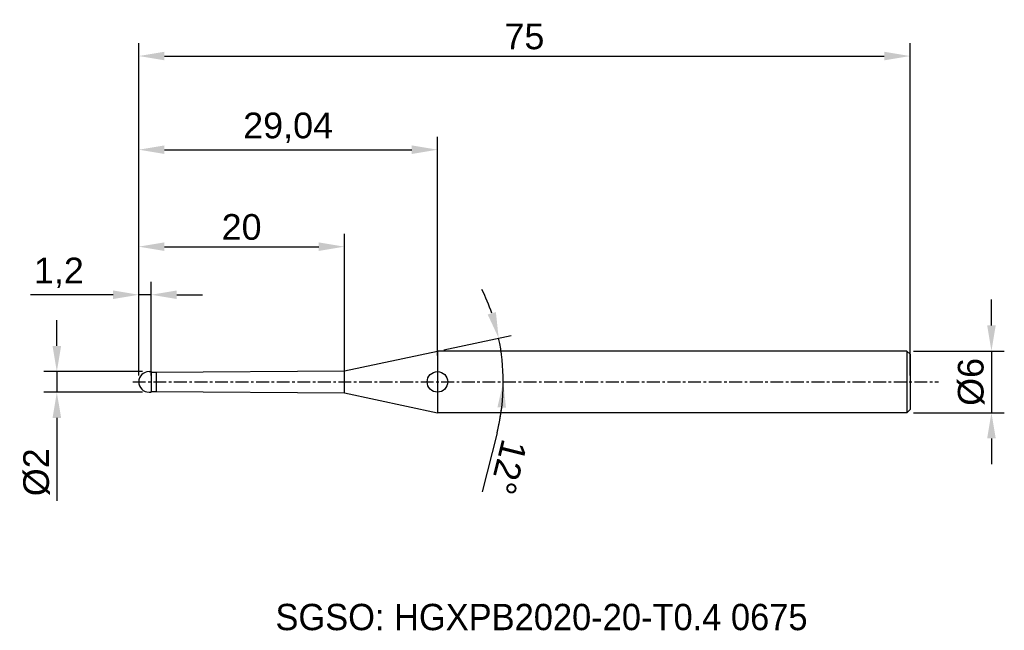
# Model space of a CAD drawing. Header units: millimetres. Extents: x 7882.3 to 7978.1, y 6079.1 to 6138.5.
import ezdxf
from ezdxf.enums import TextEntityAlignment as Align

# ---------------------------------------------------------------- set-up
doc = ezdxf.new("R2010")
doc.units = ezdxf.units.MM
doc.linetypes.add('CENTER', pattern=[2, 1.25, -0.25, 0.25, -0.25])
for name, color, linetype, lineweight in [('1', 4, 'Continuous', 25), ('SK1', 4, 'Continuous', 25), ('SK4', 2, 'Continuous', 25), ('SK6', 5, 'Continuous', 25)]:
    doc.layers.add(name, color=color, linetype=linetype, lineweight=lineweight)
doc.styles.add('MS PGothic', font='txt')
doc.styles.get("Standard").update_dxf_attribs({"font": 'arial.ttf'})
doc.dimstyles.new('ISO-25', dxfattribs={"dimtxt": 2.5, "dimasz": 2.5, "dimexe": 1.25, "dimexo": 0.625, "dimtad": 1, "dimtxsty": 'Standard', "dimcen": 2.5, "dimadec": 0, "dimazin": 0, "dimtfac": 1, "dimtmove": 0, "dimatfit": 3, "dimfxl": 1, "dimarcsym": 0})

# ---------------------------------------------------------------- blocks, each defined once
blk = doc.blocks.new('*D27')
at = {"color": 0, "linetype": 'ByBlock', "lineweight": -2, "transparency": 16777216}
for p, q in [((7976.829, 6108.788), (7976.829, 6111.288)), ((7969.237, 6106.288), (7978.079, 6106.288)), ((7976.829, 6106.288), (7976.829, 6100.288)), ((7969.237, 6100.288), (7978.079, 6100.288)), ((7976.829, 6097.788), (7976.829, 6095.288))]:
    blk.add_line(p, q, dxfattribs=at)
at = {"color": 0, "linetype": 'ByBlock', "transparency": 16777216}
for points in [[(7976.412, 6108.788), (7977.246, 6108.788), (7976.829, 6106.288)], [(7976.412, 6097.788), (7977.246, 6097.788), (7976.829, 6100.288)]]:
    blk.add_solid(points, dxfattribs=at)
at = {"layer": 'Defpoints', "color": 0, "linetype": 'ByBlock', "transparency": 16777216}
for p in [(7968.612, 6106.288), (7968.612, 6100.288), (7976.829, 6100.288)]:
    blk.add_point(p, dxfattribs=at)
at = {"color": 0, "linetype": 'ByBlock', "transparency": 16777216, "insert": (7974.858, 6103.288), "char_height": 2.5, "attachment_point": 5, "rotation": 90}
blk.add_mtext('{\\fArial|b0|i0|c134|p34;%%C}6', dxfattribs=at)
blk = doc.blocks.new('*D28')
at = {"color": 0, "linetype": 'ByBlock', "lineweight": -2, "transparency": 16777216}
for p, q in [((7885.943, 6106.788), (7885.943, 6109.288)), ((7894.287, 6104.288), (7884.693, 6104.288)), ((7885.943, 6104.288), (7885.943, 6102.288)), ((7894.287, 6102.288), (7884.693, 6102.288)), ((7885.943, 6099.788), (7885.943, 6091.705))]:
    blk.add_line(p, q, dxfattribs=at)
at = {"color": 0, "linetype": 'ByBlock', "transparency": 16777216}
for points in [[(7885.527, 6106.788), (7886.36, 6106.788), (7885.943, 6104.288)], [(7885.527, 6099.788), (7886.36, 6099.788), (7885.943, 6102.288)]]:
    blk.add_solid(points, dxfattribs=at)
at = {"layer": 'Defpoints', "color": 0, "linetype": 'ByBlock', "transparency": 16777216}
for p in [(7894.912, 6104.288), (7885.943, 6102.288), (7894.912, 6102.288)]:
    blk.add_point(p, dxfattribs=at)
at = {"color": 0, "linetype": 'ByBlock', "transparency": 16777216, "insert": (7883.972, 6094.497), "char_height": 2.5, "attachment_point": 5, "rotation": 90}
blk.add_mtext('{\\fArial|b0|i0|c134|p34;%%C}2', dxfattribs=at)
blk = doc.blocks.new('*D29')
at = {"color": 0, "linetype": 'ByBlock', "lineweight": -2, "transparency": 16777216}
for p, q in [((7893.912, 6103.913), (7893.912, 6113.014)), ((7895.112, 6103.913), (7895.112, 6113.014)), ((7891.412, 6111.764), (7883.371, 6111.764)), ((7895.112, 6111.764), (7893.912, 6111.764)), ((7897.612, 6111.764), (7900.112, 6111.764))]:
    blk.add_line(p, q, dxfattribs=at)
at = {"color": 0, "linetype": 'ByBlock', "transparency": 16777216}
for points in [[(7891.412, 6112.181), (7891.412, 6111.348), (7893.912, 6111.764)], [(7897.612, 6112.181), (7897.612, 6111.348), (7895.112, 6111.764)]]:
    blk.add_solid(points, dxfattribs=at)
at = {"layer": 'Defpoints', "color": 0, "linetype": 'ByBlock', "transparency": 16777216}
for p in [(7895.112, 6111.764), (7893.912, 6103.288), (7895.112, 6103.288)]:
    blk.add_point(p, dxfattribs=at)
at = {"color": 0, "linetype": 'ByBlock', "transparency": 16777216, "insert": (7886.141, 6113.892), "char_height": 2.5, "attachment_point": 5}
blk.add_mtext('1,2', dxfattribs=at)
blk = doc.blocks.new('*D31')
at = {"color": 0, "linetype": 'ByBlock', "lineweight": -2, "transparency": 16777216}
for p, q in [((7893.912, 6103.913), (7893.912, 6127.125)), ((7922.955, 6105.872), (7922.955, 6127.125)), ((7896.412, 6125.875), (7920.455, 6125.875))]:
    blk.add_line(p, q, dxfattribs=at)
at = {"color": 0, "linetype": 'ByBlock', "transparency": 16777216}
for points in [[(7896.412, 6126.291), (7896.412, 6125.458), (7893.912, 6125.875)], [(7920.455, 6126.291), (7920.455, 6125.458), (7922.955, 6125.875)]]:
    blk.add_solid(points, dxfattribs=at)
at = {"layer": 'Defpoints', "color": 0, "linetype": 'ByBlock', "transparency": 16777216}
for p in [(7922.955, 6125.875), (7922.955, 6105.247), (7893.912, 6103.288)]:
    blk.add_point(p, dxfattribs=at)
at = {"color": 0, "linetype": 'ByBlock', "transparency": 16777216, "insert": (7908.433, 6128.002), "char_height": 2.5, "attachment_point": 5}
blk.add_mtext('29,04', dxfattribs=at)
blk = doc.blocks.new('*D32')
at = {"color": 0, "linetype": 'ByBlock', "lineweight": -2, "transparency": 16777216}
for p, q in [((7893.912, 6103.913), (7893.912, 6136.236)), ((7968.912, 6103.913), (7968.912, 6136.236)), ((7896.412, 6134.986), (7966.412, 6134.986))]:
    blk.add_line(p, q, dxfattribs=at)
at = {"color": 0, "linetype": 'ByBlock', "transparency": 16777216}
for points in [[(7896.412, 6135.402), (7896.412, 6134.569), (7893.912, 6134.986)], [(7966.412, 6135.402), (7966.412, 6134.569), (7968.912, 6134.986)]]:
    blk.add_solid(points, dxfattribs=at)
at = {"layer": 'Defpoints', "color": 0, "linetype": 'ByBlock', "transparency": 16777216}
for p in [(7968.912, 6134.986), (7893.912, 6103.288), (7968.912, 6103.288)]:
    blk.add_point(p, dxfattribs=at)
at = {"color": 0, "linetype": 'ByBlock', "transparency": 16777216, "insert": (7931.412, 6136.882), "char_height": 2.5, "attachment_point": 5}
blk.add_mtext('75', dxfattribs=at)
blk = doc.blocks.new('*D35')
at = {"color": 0, "linetype": 'ByBlock', "lineweight": -2, "transparency": 16777216}
for p, q in [((7923.566, 6106.418), (7930.13, 6107.813)), ((7928.747, 6098.325), (7927.315, 6092.582))]:
    blk.add_line(p, q, dxfattribs=at)
for start, end in [(18.98658, 25.97317), (0, 12), (346.00069, 0), (346.02683, 353.01342)]:
    blk.add_arc((7908.841, 6103.288), 20.515, start, end, dxfattribs=at)
at = {"color": 0, "linetype": 'ByBlock', "transparency": 16777216}
for points in [[(7928.641, 6110.074), (7927.838, 6109.851), (7928.908, 6107.553)], [(7928.788, 6100.818), (7929.62, 6100.767), (7929.356, 6103.288)]]:
    blk.add_solid(points, dxfattribs=at)
at = {"layer": 'Defpoints', "color": 0, "linetype": 'ByBlock', "transparency": 16777216}
for p in [(7922.955, 6106.288), (7929.156, 6106.143), (7913.912, 6104.366), (7893.331, 6103.288), (7971.669, 6103.288)]:
    blk.add_point(p, dxfattribs=at)
at = {"color": 0, "linetype": 'ByBlock', "transparency": 16777216, "insert": (7929.855, 6094.999), "char_height": 2.5, "attachment_point": 5, "rotation": 256.00069}
blk.add_mtext('12°', dxfattribs=at)
blk = doc.blocks.new('*D38')
at = {"color": 0, "linetype": 'ByBlock', "lineweight": -2, "transparency": 16777216}
for p, q in [((7893.912, 6103.913), (7893.912, 6117.692)), ((7913.912, 6104.329), (7913.912, 6117.692)), ((7896.412, 6116.442), (7911.412, 6116.442))]:
    blk.add_line(p, q, dxfattribs=at)
at = {"color": 0, "linetype": 'ByBlock', "transparency": 16777216}
for points in [[(7896.412, 6116.859), (7896.412, 6116.026), (7893.912, 6116.442)], [(7911.412, 6116.859), (7911.412, 6116.026), (7913.912, 6116.442)]]:
    blk.add_solid(points, dxfattribs=at)
at = {"layer": 'Defpoints', "color": 0, "linetype": 'ByBlock', "transparency": 16777216}
for p in [(7913.912, 6116.442), (7893.912, 6103.288), (7913.912, 6103.704)]:
    blk.add_point(p, dxfattribs=at)
at = {"color": 0, "linetype": 'ByBlock', "transparency": 16777216, "insert": (7903.912, 6118.344), "char_height": 2.5, "attachment_point": 5}
blk.add_mtext('20', dxfattribs=at)

msp = doc.modelspace()

# ---------------------------------------------------------------- linework, layer by layer
at = {"linetype": 'ByBlock'}
msp.add_line((7895.112, 6104.238), (7895.112, 6104.288), dxfattribs=at)
at = {"color": 4, "linetype": 'ByBlock'}
msp.add_line((7913.912, 6102.21), (7913.912, 6104.366), dxfattribs=at)
at = {"layer": '1', "linetype": 'Continuous'}
msp.add_circle((7922.955, 6103.288), 1, dxfattribs=at)
at = {"layer": 'SK1', "linetype": 'Continuous'}
for p, q in [((7913.912, 6104.366), (7922.955, 6106.288)), ((7968.612, 6106.288), (7922.955, 6106.288)), ((7922.955, 6106.288), (7922.955, 6100.288)), ((7968.612, 6106.288), (7968.912, 6105.988)), ((7968.612, 6106.288), (7968.612, 6100.288)), ((7968.912, 6105.988), (7968.912, 6100.588)), ((7894.912, 6104.288), (7895.112, 6104.288)), ((7895.112, 6104.288), (7895.112, 6104.238)), ((7895.112, 6104.238), (7895.612, 6104.238)), ((7895.112, 6104.238), (7895.112, 6102.338)), ((7895.612, 6104.238), (7913.912, 6104.366)), ((7895.612, 6104.238), (7895.612, 6102.338)), ((7894.912, 6102.288), (7895.112, 6102.288)), ((7895.112, 6102.288), (7895.112, 6102.338)), ((7895.112, 6102.338), (7895.612, 6102.338)), ((7895.612, 6102.338), (7913.912, 6102.21)), ((7913.912, 6102.21), (7922.955, 6100.288)), ((7968.612, 6100.288), (7922.955, 6100.288)), ((7968.912, 6100.588), (7968.612, 6100.288))]:
    msp.add_line(p, q, dxfattribs=at)
for start, end in [(90, 180), (180, 270)]:
    msp.add_arc((7894.912, 6103.288), 1, start, end, dxfattribs=at)
at = {"layer": 'SK4', "linetype": 'CENTER'}
msp.add_line((7893.331, 6103.288), (7971.669, 6103.288), dxfattribs=at)

# ---------------------------------------------------------------- texts
at = {"layer": 'SK6', "color": 5, "linetype": 'Continuous', "style": 'MS PGothic'}
msp.add_text('SGSO: HGXPB2020-20-T0.4 0675', height=2.55961, dxfattribs=at).set_placement((7907.202, 6078.369), align=Align.BOTTOM_LEFT)

# ---------------------------------------------------------------- dimensions: what is measured, and where the dimension line sits
at = {"linetype": 'ByBlock'}
for base, p2, picture, middle in [((7968.912, 6134.986), (7968.912, 6103.288), '*D32', (7931.412, 6136.882)), ((7922.955, 6125.875), (7922.955, 6105.247), '*D31', (7908.433, 6128.002)), ((7913.912, 6116.442), (7913.912, 6103.704), '*D38', (7903.912, 6118.344))]:
    dim = msp.add_linear_dim(base=base, p1=(7893.912, 6103.288), p2=p2, dimstyle='ISO-25', dxfattribs=at)
    dim.commit()
    dim.dimension.update_dxf_attribs({"geometry": picture, "text_midpoint": middle})
dim = msp.add_linear_dim(base=(7895.112, 6111.764), p1=(7893.912, 6103.288), p2=(7895.112, 6103.288), dimstyle='ISO-25', dxfattribs=at)
dim.commit()
dim.dimension.update_dxf_attribs({"geometry": '*D29', "text_midpoint": (7886.141, 6111.764), "dimtype": 160})
dim = msp.add_angular_dim_2l(base=(7929.156, 6106.143), line1=((7893.331, 6103.288), (7971.669, 6103.288)), line2=((7913.912, 6104.366), (7922.955, 6106.288)), dimstyle='ISO-25', dxfattribs=at)
dim.commit()
dim.dimension.update_dxf_attribs({"geometry": '*D35', "text_midpoint": (7929.855, 6094.999)})
for base, p1, p2, picture, middle in [((7976.829, 6100.288), (7968.612, 6106.288), (7968.612, 6100.288), '*D27', (7974.858, 6103.288)), ((7885.943, 6102.288), (7894.912, 6104.288), (7894.912, 6102.288), '*D28', (7883.972, 6094.497))]:
    dim = msp.add_linear_dim(base=base, p1=p1, p2=p2, angle=90, text='{\\fArial|b0|i0|c134|p34;%%C}<>', dimstyle='ISO-25', dxfattribs=at)
    dim.commit()
    dim.dimension.update_dxf_attribs({"geometry": picture, "text_midpoint": middle})

doc.saveas('drawing.dxf')
